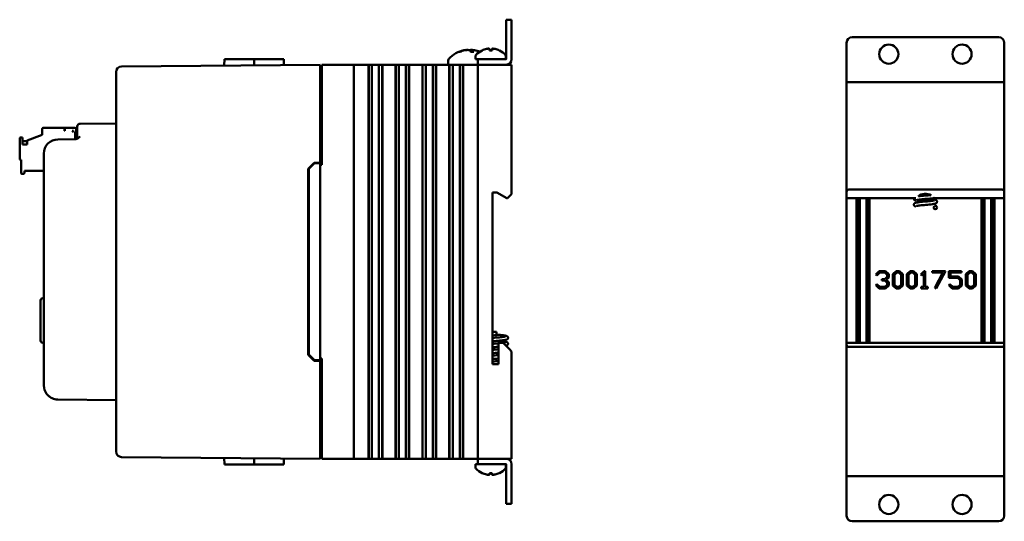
# Model space of a CAD drawing. Header units: inches. Extents: x 2.1 to 23.1, y 0.4 to 17.8.
# Tile 12 of 12: x 14.4 to 23.1, y 7.1 to 11.6. Entities that reach past the tile are written whole.
import ezdxf

# ---------------------------------------------------------------- set-up
doc = ezdxf.new("R2010")
doc.units = ezdxf.units.IN
doc.header["$LTSCALE"] = 0.8
doc.header["$MEASUREMENT"] = 0
doc.layers.add('Visible (ANSI)', color=7, linetype='Continuous', lineweight=50)

msp = doc.modelspace()

# ---------------------------------------------------------------- linework, layer by layer
at = {"layer": 'Visible (ANSI)'}
for p, q in [((18.7177, 11.5071), (18.7177, 11.5571)), ((18.7655, 11.5571), (18.7177, 11.5571)), ((18.7655, 11.5571), (18.7655, 11.5071)), ((18.7177, 11.5071), (18.7177, 11.2049)), ((18.7655, 11.2049), (18.7655, 11.5071)), ((21.7885, 11.4013), (23.0885, 11.4013)), ((18.4147, 11.287), (18.4134, 11.272)), ((18.5927, 11.2847), (18.5683, 11.2847)), ((18.5695, 11.2977), (18.5706, 11.2847)), ((18.5915, 11.2977), (18.5904, 11.2847)), ((21.7385, 11.0492), (21.7385, 11.3513)), ((23.1385, 11.3513), (23.1385, 11.0492)), ((16.2161, 11.2071), (16.2156, 11.1497)), ((16.2161, 11.2071), (16.4812, 11.2071)), ((16.4812, 11.2071), (16.4817, 11.152)), ((16.4812, 11.2071), (16.4964, 11.2071)), ((16.6452, 11.2071), (16.4964, 11.2071)), ((16.6452, 11.2071), (16.7446, 11.2071)), ((16.7446, 11.2071), (16.7451, 11.1543)), ((18.204, 11.1952), (18.204, 11.1571)), ((18.3073, 11.272), (18.3006, 11.272)), ((18.4294, 11.272), (18.4035, 11.272)), ((18.4455, 11.233), (18.4455, 11.2049)), ((18.4455, 11.2049), (18.4655, 11.2049)), ((18.4655, 11.2049), (18.4655, 11.1571)), ((18.4655, 11.2049), (18.5155, 11.2049)), ((18.7177, 11.2049), (18.5155, 11.2049)), ((18.7155, 11.233), (18.7155, 11.2049)), ((17.0655, 11.1571), (15.3041, 11.1417)), ((17.0655, 11.1571), (17.0655, 11.1071)), ((17.0655, 10.2871), (17.0655, 11.1071)), ((17.0805, 11.1571), (17.0855, 11.1571)), ((17.0805, 11.1571), (17.0805, 10.2671)), ((17.0855, 11.1571), (17.3455, 11.1571)), ((17.3455, 11.1571), (17.3655, 11.1571)), ((17.3655, 7.6571), (17.3655, 11.1571)), ((17.4405, 11.1571), (17.3655, 11.1571)), ((17.4405, 11.1571), (17.4957, 11.1571)), ((17.4957, 11.1571), (17.4969, 11.1571)), ((17.4957, 11.1571), (17.4957, 7.6571)), ((17.4969, 11.1571), (17.4981, 11.1571)), ((17.4969, 11.1571), (17.4969, 7.6571)), ((17.4981, 11.1571), (17.5134, 11.1571)), ((17.4981, 11.1571), (17.4981, 7.6571)), ((17.5134, 11.1571), (17.5255, 11.1571)), ((17.5255, 11.1571), (17.5423, 11.1571)), ((17.5255, 11.1571), (17.5255, 7.6571)), ((17.5423, 11.1571), (17.5562, 11.1571)), ((17.5578, 11.1571), (17.5562, 11.1571)), ((17.5578, 11.1571), (17.5717, 11.1571)), ((17.5717, 11.1571), (17.5885, 11.1571)), ((17.5885, 7.6571), (17.5885, 11.1571)), ((17.5885, 11.1571), (17.6006, 11.1571)), ((17.6006, 11.1571), (17.6159, 11.1571)), ((17.6159, 11.1571), (17.6171, 11.1571)), ((17.6159, 11.1571), (17.6159, 7.6571)), ((17.6171, 11.1571), (17.6183, 11.1571)), ((17.6171, 11.1571), (17.6171, 7.6571)), ((17.6183, 11.1571), (17.7347, 11.1571)), ((17.6183, 11.1571), (17.6183, 7.6571)), ((17.7347, 11.1571), (17.7359, 11.1571)), ((17.7347, 11.1571), (17.7347, 7.6571)), ((17.7359, 11.1571), (17.7371, 11.1571)), ((17.7359, 11.1571), (17.7359, 7.6571)), ((17.7371, 11.1571), (17.7524, 11.1571)), ((17.7371, 11.1571), (17.7371, 7.6571)), ((17.7524, 11.1571), (17.7645, 11.1571)), ((17.7645, 11.1571), (17.7813, 11.1571)), ((17.7645, 11.1571), (17.7645, 7.6571)), ((17.7813, 11.1571), (17.7952, 11.1571)), ((17.7968, 11.1571), (17.7952, 11.1571)), ((17.7968, 11.1571), (17.8107, 11.1571)), ((17.8107, 11.1571), (17.8275, 11.1571)), ((17.8275, 11.1571), (17.8396, 11.1571)), ((17.8275, 7.6571), (17.8275, 11.1571)), ((17.8396, 11.1571), (17.8549, 11.1571)), ((17.8549, 11.1571), (17.8561, 11.1571)), ((17.8549, 11.1571), (17.8549, 7.6571)), ((17.8561, 11.1571), (17.8573, 11.1571)), ((17.8561, 11.1571), (17.8561, 7.6571)), ((17.8573, 11.1571), (17.9737, 11.1571)), ((17.8573, 11.1571), (17.8573, 7.6571)), ((17.9737, 11.1571), (17.9749, 11.1571)), ((17.9737, 11.1571), (17.9737, 7.6571)), ((17.9749, 11.1571), (17.9761, 11.1571)), ((17.9749, 11.1571), (17.9749, 7.6571)), ((17.9761, 11.1571), (17.9914, 11.1571)), ((17.9761, 11.1571), (17.9761, 7.6571)), ((17.9914, 11.1571), (18.0035, 11.1571)), ((18.0035, 11.1571), (18.0203, 11.1571)), ((18.0035, 11.1571), (18.0035, 7.6571)), ((18.0203, 11.1571), (18.0342, 11.1571)), ((18.0358, 11.1571), (18.0342, 11.1571)), ((18.0358, 11.1571), (18.0497, 11.1571)), ((18.0497, 11.1571), (18.0665, 11.1571)), ((18.0665, 11.1571), (18.0786, 11.1571)), ((18.0665, 7.6571), (18.0665, 11.1571)), ((18.0786, 11.1571), (18.0939, 11.1571)), ((18.0939, 11.1571), (18.0951, 11.1571)), ((18.0939, 11.1571), (18.0939, 7.6571)), ((18.0951, 11.1571), (18.0963, 11.1571)), ((18.0951, 11.1571), (18.0951, 7.6571)), ((18.0963, 11.1571), (18.2127, 11.1571)), ((18.0963, 11.1571), (18.0963, 7.6571)), ((18.2127, 11.1571), (18.2139, 11.1571)), ((18.2127, 11.1571), (18.2127, 7.6571)), ((18.2139, 11.1571), (18.2151, 11.1571)), ((18.2139, 11.1571), (18.2139, 7.6571)), ((18.2151, 11.1571), (18.2304, 11.1571)), ((18.2151, 11.1571), (18.2151, 7.6571)), ((18.2304, 11.1571), (18.2425, 11.1571)), ((18.2425, 11.1571), (18.2593, 11.1571)), ((18.2425, 11.1571), (18.2425, 7.6571)), ((18.2593, 11.1571), (18.2732, 11.1571)), ((18.2748, 11.1571), (18.2732, 11.1571)), ((18.2748, 11.1571), (18.2887, 11.1571)), ((18.2887, 11.1571), (18.3055, 11.1571)), ((18.3055, 11.1571), (18.3176, 11.1571)), ((18.3055, 7.6571), (18.3055, 11.1571)), ((18.3176, 11.1571), (18.3329, 11.1571)), ((18.3329, 11.1571), (18.3341, 11.1571)), ((18.3329, 11.1571), (18.3329, 7.6571)), ((18.3341, 11.1571), (18.3353, 11.1571)), ((18.3341, 11.1571), (18.3341, 7.6571)), ((18.3353, 11.1571), (18.4455, 11.1571)), ((18.3353, 11.1571), (18.3353, 7.6571)), ((18.4655, 11.1571), (18.4455, 11.1571)), ((18.4655, 11.1571), (18.4855, 11.1571)), ((18.4655, 11.1571), (18.4655, 7.6571)), ((18.4855, 11.1571), (18.7455, 11.1571)), ((18.7177, 11.1571), (18.5155, 11.1571)), ((18.7455, 11.1571), (18.7655, 11.1571)), ((18.7655, 10.0081), (18.7655, 11.1571)), ((15.2545, 11.0913), (15.2545, 11.0917)), ((15.2545, 11.0913), (15.2545, 7.7229)), ((17.0655, 11.0881), (17.0805, 11.0881)), ((21.7385, 11.0013), (21.7385, 11.0492)), ((23.1385, 11.0013), (23.1385, 11.0492)), ((21.7385, 11.0013), (21.7585, 11.0013)), ((21.7385, 11.0013), (21.7385, 10.0283)), ((21.7585, 11.0013), (23.1185, 11.0013)), ((23.1185, 11.0013), (23.1385, 11.0013)), ((23.1385, 10.0283), (23.1385, 11.0013)), ((14.6005, 10.5889), (14.6005, 10.5338)), ((14.6083, 10.5968), (14.7973, 10.5968)), ((14.7973, 10.5693), (14.7973, 10.5968)), ((14.8012, 10.5968), (14.8879, 10.5968)), ((14.8012, 10.5693), (14.8012, 10.5968)), ((14.8997, 10.5574), (14.8997, 10.585)), ((14.9105, 10.5828), (14.9105, 10.6078)), ((14.9105, 10.5828), (14.9105, 10.5197)), ((15.2545, 10.6356), (14.9353, 10.6328)), ((14.3997, 10.5023), (14.3997, 10.3212)), ((14.4233, 10.5102), (14.4075, 10.5102)), ((14.4233, 10.4488), (14.4233, 10.5102)), ((14.4666, 10.4851), (14.6005, 10.5338)), ((14.8922, 10.4948), (14.7384, 10.4935)), ((14.8012, 10.5693), (14.7973, 10.5693)), ((14.8642, 10.5693), (14.876, 10.5574)), ((14.876, 10.5693), (14.8642, 10.5693)), ((14.876, 10.5693), (14.876, 10.5574)), ((14.8918, 10.4955), (14.8918, 10.5574)), ((14.8918, 10.5574), (14.9105, 10.5574)), ((14.4233, 10.4787), (14.4666, 10.4787)), ((14.4666, 10.4488), (14.4233, 10.4488)), ((14.4666, 10.4851), (14.4666, 10.4488)), ((14.4075, 10.3134), (14.4115, 10.3134)), ((14.4115, 10.3134), (14.4115, 10.1952)), ((14.6145, 10.3685), (14.6145, 8.3081)), ((16.9605, 10.2333), (17.0134, 10.2866)), ((16.9605, 8.5809), (16.9605, 10.2333)), ((16.9655, 10.2312), (17.0155, 10.2817)), ((16.9655, 10.2312), (16.9655, 8.583)), ((17.0134, 10.2866), (17.0655, 10.2871)), ((17.0655, 10.2821), (17.0155, 10.2817)), ((17.0655, 10.2821), (17.0655, 10.2871)), ((17.0655, 8.5321), (17.0655, 10.2821)), ((17.0655, 10.2671), (17.0805, 10.2671)), ((14.4194, 10.1874), (14.4351, 10.1874)), ((14.443, 10.1952), (14.443, 10.2149)), ((14.443, 10.2149), (14.6145, 10.2149)), ((18.5975, 10.0231), (18.6355, 10.0231)), ((18.5975, 8.4961), (18.5975, 10.0231)), ((18.6355, 10.0231), (18.7221, 9.9731)), ((18.7221, 9.9731), (18.7305, 9.9731)), ((18.7305, 9.9731), (18.7455, 9.9881)), ((18.7655, 10.0081), (18.7455, 9.9881)), ((21.7385, 9.9723), (21.7385, 10.0283)), ((22.3538, 9.9723), (21.7385, 9.9723)), ((21.7385, 8.6853), (21.7385, 9.9723)), ((21.7585, 10.0483), (23.1185, 10.0483)), ((21.826, 9.9723), (21.826, 8.6853)), ((21.8454, 9.9723), (21.8454, 8.6853)), ((21.8552, 9.9723), (21.8552, 8.6853)), ((21.9152, 9.9723), (21.9152, 8.6853)), ((21.9217, 9.9723), (21.9217, 8.6853)), ((21.9411, 8.6853), (21.9411, 9.9723)), ((23.1385, 9.9723), (22.516, 9.9723)), ((22.5292, 9.9723), (22.5292, 9.9561)), ((22.936, 9.9723), (22.936, 8.6853)), ((22.9554, 9.9723), (22.9554, 8.6853)), ((22.9619, 8.6853), (22.9619, 9.9723)), ((23.0219, 8.6853), (23.0219, 9.9723)), ((23.0317, 9.9723), (23.0317, 8.6853)), ((23.0511, 8.6853), (23.0511, 9.9723)), ((23.1385, 10.0283), (23.1385, 9.9723)), ((23.1385, 9.9723), (23.1385, 8.6853)), ((22.505, 9.9513), (22.3685, 9.9513)), ((21.998, 9.2948), (22.0286, 9.3234)), ((22.0077, 9.2858), (21.998, 9.2948)), ((22.0341, 9.3108), (22.0077, 9.2858)), ((22.0286, 9.3234), (22.0839, 9.3234)), ((22.0784, 9.3108), (22.0341, 9.3108)), ((22.0993, 9.2911), (22.0784, 9.3108)), ((22.0784, 9.2532), (22.0993, 9.273)), ((22.0839, 9.3234), (22.1129, 9.2964)), ((22.1129, 9.2678), (22.0906, 9.247)), ((22.0993, 9.273), (22.0993, 9.2911)), ((22.1129, 9.2964), (22.1129, 9.2678)), ((22.1492, 9.2964), (22.178, 9.3234)), ((22.1492, 9.1974), (22.1492, 9.2964)), ((22.1836, 9.3108), (22.1627, 9.2911)), ((22.1627, 9.2911), (22.1627, 9.2026)), ((22.178, 9.3234), (22.2085, 9.3234)), ((22.203, 9.3108), (22.1836, 9.3108)), ((22.2239, 9.2911), (22.203, 9.3108)), ((22.2085, 9.3234), (22.2373, 9.2964)), ((22.2239, 9.2026), (22.2239, 9.2911)), ((22.2373, 9.2964), (22.2373, 9.1974)), ((22.2738, 9.2964), (22.3026, 9.3234)), ((22.2738, 9.1974), (22.2738, 9.2964)), ((22.3082, 9.3108), (22.2873, 9.2911)), ((22.2873, 9.2911), (22.2873, 9.2026)), ((22.3026, 9.3234), (22.3331, 9.3234)), ((22.3275, 9.3108), (22.3082, 9.3108)), ((22.3484, 9.2911), (22.3275, 9.3108)), ((22.3331, 9.3234), (22.3619, 9.2964)), ((22.3484, 9.2026), (22.3484, 9.2911)), ((22.3619, 9.2964), (22.3619, 9.1974)), ((22.3966, 9.2948), (22.4272, 9.3234)), ((22.4063, 9.2858), (22.3966, 9.2948)), ((22.4233, 9.3019), (22.4063, 9.2858)), ((22.4233, 9.183), (22.4233, 9.3019)), ((22.4272, 9.3234), (22.4366, 9.3234)), ((22.4366, 9.3234), (22.4366, 9.183)), ((22.4997, 9.3234), (22.6153, 9.3234)), ((22.4997, 9.3108), (22.4997, 9.3234)), ((22.5934, 9.3108), (22.4997, 9.3108)), ((22.5216, 9.1757), (22.5934, 9.3108)), ((22.6153, 9.3234), (22.5332, 9.1695)), ((22.6476, 9.3234), (22.7589, 9.3234)), ((22.6476, 9.264), (22.6476, 9.3234)), ((22.7262, 9.264), (22.6476, 9.264)), ((22.661, 9.3108), (22.661, 9.2767)), ((22.7589, 9.3108), (22.661, 9.3108)), ((22.661, 9.2767), (22.7317, 9.2767)), ((22.7471, 9.2444), (22.7262, 9.264)), ((22.7317, 9.2767), (22.7607, 9.2495)), ((22.7589, 9.3234), (22.7589, 9.3108)), ((22.7971, 9.2964), (22.8259, 9.3234)), ((22.7971, 9.1974), (22.7971, 9.2964)), ((22.8314, 9.3108), (22.8105, 9.2911)), ((22.8105, 9.2911), (22.8105, 9.2026)), ((22.8259, 9.3234), (22.8563, 9.3234)), ((22.8508, 9.3108), (22.8314, 9.3108)), ((22.8717, 9.2911), (22.8508, 9.3108)), ((22.8563, 9.3234), (22.8851, 9.2964)), ((22.8717, 9.2026), (22.8717, 9.2911)), ((22.8851, 9.2964), (22.8851, 9.1974)), ((21.998, 9.199), (22.0077, 9.208)), ((22.0286, 9.1705), (21.998, 9.199)), ((22.0077, 9.208), (22.0341, 9.183)), ((22.0341, 9.183), (22.0784, 9.183)), ((22.0512, 9.2532), (22.0784, 9.2532)), ((22.0512, 9.2405), (22.0512, 9.2532)), ((22.0784, 9.2405), (22.0512, 9.2405)), ((22.0993, 9.2209), (22.0784, 9.2405)), ((22.0784, 9.183), (22.0993, 9.2026)), ((22.1129, 9.1974), (22.0839, 9.1705)), ((22.0906, 9.247), (22.1129, 9.226)), ((22.0993, 9.2026), (22.0993, 9.2209)), ((22.1129, 9.226), (22.1129, 9.1974)), ((22.178, 9.1705), (22.1492, 9.1974)), ((22.1627, 9.2026), (22.1836, 9.183)), ((22.1836, 9.183), (22.203, 9.183)), ((22.203, 9.183), (22.2239, 9.2026)), ((22.2373, 9.1974), (22.2085, 9.1705)), ((22.3026, 9.1705), (22.2738, 9.1974)), ((22.2873, 9.2026), (22.3082, 9.183)), ((22.3082, 9.183), (22.3275, 9.183)), ((22.3275, 9.183), (22.3484, 9.2026)), ((22.3619, 9.1974), (22.3331, 9.1705)), ((22.4, 9.183), (22.4233, 9.183)), ((22.4, 9.1705), (22.4, 9.183)), ((22.4366, 9.183), (22.4599, 9.183)), ((22.4599, 9.183), (22.4599, 9.1705)), ((22.6458, 9.199), (22.6555, 9.208)), ((22.6764, 9.1705), (22.6458, 9.199)), ((22.6555, 9.208), (22.6819, 9.183)), ((22.6819, 9.183), (22.7262, 9.183)), ((22.7262, 9.183), (22.7471, 9.2026)), ((22.7607, 9.1974), (22.7317, 9.1705)), ((22.7471, 9.2026), (22.7471, 9.2444)), ((22.7607, 9.2495), (22.7607, 9.1974)), ((22.8259, 9.1705), (22.7971, 9.1974)), ((22.8105, 9.2026), (22.8314, 9.183)), ((22.8314, 9.183), (22.8508, 9.183)), ((22.8508, 9.183), (22.8717, 9.2026)), ((22.8851, 9.1974), (22.8563, 9.1705)), ((22.0839, 9.1705), (22.0286, 9.1705)), ((22.2085, 9.1705), (22.178, 9.1705)), ((22.3331, 9.1705), (22.3026, 9.1705)), ((22.4599, 9.1705), (22.4, 9.1705)), ((22.5332, 9.1695), (22.5216, 9.1757)), ((22.7317, 9.1705), (22.6764, 9.1705)), ((22.8563, 9.1705), (22.8259, 9.1705)), ((14.5845, 8.7075), (14.5845, 9.0627)), ((14.6038, 9.0827), (14.6145, 9.083)), ((18.6315, 8.7558), (18.6315, 8.7858)), ((14.6038, 8.6875), (14.6145, 8.6872)), ((18.6895, 8.6861), (18.6495, 8.6861)), ((18.6495, 8.6861), (18.6495, 8.4961)), ((18.7455, 8.6301), (18.6895, 8.6861)), ((21.7385, 8.6703), (21.7385, 8.6853)), ((23.1385, 8.6853), (21.7385, 8.6853)), ((21.7385, 8.6703), (21.7385, 7.5013)), ((23.1385, 8.6853), (23.1385, 8.6703)), ((23.1385, 7.5013), (23.1385, 8.6703)), ((17.0134, 8.5275), (16.9605, 8.5809)), ((17.0155, 8.5325), (16.9655, 8.583)), ((18.7455, 8.6301), (18.7655, 8.6101)), ((18.7655, 7.6571), (18.7655, 8.6101)), ((23.1185, 8.6503), (21.7585, 8.6503)), ((17.0655, 8.5271), (17.0134, 8.5275)), ((17.0655, 8.5321), (17.0155, 8.5325)), ((17.0805, 8.5471), (17.0655, 8.5471)), ((17.0655, 8.5271), (17.0655, 8.5321)), ((17.0655, 7.7071), (17.0655, 8.5271)), ((17.0805, 8.5471), (17.0805, 7.6571)), ((18.6495, 8.4961), (18.5975, 8.4961)), ((14.7384, 8.1831), (15.2545, 8.1786)), ((15.2545, 7.7225), (15.2545, 7.7229)), ((17.0655, 7.7261), (17.0805, 7.7261)), ((17.0655, 7.7071), (17.0655, 7.6571)), ((15.3041, 7.6725), (17.0655, 7.6571)), ((16.2161, 7.6071), (16.2156, 7.6645)), ((16.2161, 7.6071), (16.4812, 7.6071)), ((16.4812, 7.6071), (16.4817, 7.6622)), ((16.4812, 7.6071), (16.4964, 7.6071)), ((16.6452, 7.6071), (16.4964, 7.6071)), ((16.6452, 7.6071), (16.7446, 7.6071)), ((16.7446, 7.6071), (16.7451, 7.6599)), ((17.0855, 7.6571), (17.0805, 7.6571)), ((17.0855, 7.6571), (17.3455, 7.6571)), ((17.3655, 7.6571), (17.3455, 7.6571)), ((17.3655, 7.6571), (17.4405, 7.6571)), ((17.4957, 7.6571), (17.4405, 7.6571)), ((17.4957, 7.6571), (17.4969, 7.6571)), ((17.4969, 7.6571), (17.4981, 7.6571)), ((17.4981, 7.6571), (17.5134, 7.6571)), ((17.5255, 7.6571), (17.5134, 7.6571)), ((17.5423, 7.6571), (17.5255, 7.6571)), ((17.5562, 7.6571), (17.5423, 7.6571)), ((17.5562, 7.6571), (17.5578, 7.6571)), ((17.5717, 7.6571), (17.5578, 7.6571)), ((17.5885, 7.6571), (17.5717, 7.6571)), ((17.6006, 7.6571), (17.5885, 7.6571)), ((17.6006, 7.6571), (17.6159, 7.6571)), ((17.6159, 7.6571), (17.6171, 7.6571)), ((17.6171, 7.6571), (17.6183, 7.6571)), ((17.7347, 7.6571), (17.6183, 7.6571)), ((17.7347, 7.6571), (17.7359, 7.6571)), ((17.7359, 7.6571), (17.7371, 7.6571)), ((17.7371, 7.6571), (17.7524, 7.6571)), ((17.7645, 7.6571), (17.7524, 7.6571)), ((17.7813, 7.6571), (17.7645, 7.6571)), ((17.7952, 7.6571), (17.7813, 7.6571)), ((17.7952, 7.6571), (17.7968, 7.6571)), ((17.8107, 7.6571), (17.7968, 7.6571)), ((17.8275, 7.6571), (17.8107, 7.6571)), ((17.8396, 7.6571), (17.8275, 7.6571)), ((17.8396, 7.6571), (17.8549, 7.6571)), ((17.8549, 7.6571), (17.8561, 7.6571)), ((17.8561, 7.6571), (17.8573, 7.6571)), ((17.9737, 7.6571), (17.8573, 7.6571)), ((17.9737, 7.6571), (17.9749, 7.6571)), ((17.9749, 7.6571), (17.9761, 7.6571)), ((17.9761, 7.6571), (17.9914, 7.6571)), ((18.0035, 7.6571), (17.9914, 7.6571)), ((18.0203, 7.6571), (18.0035, 7.6571)), ((18.0342, 7.6571), (18.0203, 7.6571)), ((18.0342, 7.6571), (18.0358, 7.6571)), ((18.0497, 7.6571), (18.0358, 7.6571)), ((18.0665, 7.6571), (18.0497, 7.6571)), ((18.0786, 7.6571), (18.0665, 7.6571)), ((18.0786, 7.6571), (18.0939, 7.6571)), ((18.0939, 7.6571), (18.0951, 7.6571)), ((18.0951, 7.6571), (18.0963, 7.6571)), ((18.2127, 7.6571), (18.0963, 7.6571)), ((18.2127, 7.6571), (18.2139, 7.6571)), ((18.2139, 7.6571), (18.2151, 7.6571)), ((18.2151, 7.6571), (18.2304, 7.6571)), ((18.2425, 7.6571), (18.2304, 7.6571)), ((18.2593, 7.6571), (18.2425, 7.6571)), ((18.2732, 7.6571), (18.2593, 7.6571)), ((18.2732, 7.6571), (18.2748, 7.6571)), ((18.2887, 7.6571), (18.2748, 7.6571)), ((18.3055, 7.6571), (18.2887, 7.6571)), ((18.3176, 7.6571), (18.3055, 7.6571)), ((18.3176, 7.6571), (18.3329, 7.6571)), ((18.3329, 7.6571), (18.3341, 7.6571)), ((18.3341, 7.6571), (18.3353, 7.6571)), ((18.4455, 7.6571), (18.3353, 7.6571)), ((18.4455, 7.6571), (18.4655, 7.6571)), ((18.4655, 7.6093), (18.4455, 7.6093)), ((18.4455, 7.5812), (18.4455, 7.6093)), ((18.4855, 7.6571), (18.4655, 7.6571)), ((18.4655, 7.6571), (18.4655, 7.6093)), ((18.5155, 7.6093), (18.4655, 7.6093)), ((18.4855, 7.6571), (18.7455, 7.6571)), ((18.7177, 7.6571), (18.5155, 7.6571)), ((18.5155, 7.6093), (18.7177, 7.6093)), ((18.7155, 7.5812), (18.7155, 7.6093)), ((18.7177, 7.6093), (18.7177, 7.3071)), ((18.7655, 7.6571), (18.7455, 7.6571)), ((18.7655, 7.3071), (18.7655, 7.6093)), ((18.5683, 7.5295), (18.5927, 7.5295)), ((18.5695, 7.5165), (18.5706, 7.5295)), ((18.5915, 7.5165), (18.5904, 7.5295)), ((21.7585, 7.5013), (21.7385, 7.5013)), ((21.7385, 7.5013), (21.7385, 7.4535)), ((21.7385, 7.1513), (21.7385, 7.4535)), ((21.7585, 7.5013), (23.1185, 7.5013)), ((23.1385, 7.5013), (23.1185, 7.5013)), ((23.1385, 7.5013), (23.1385, 7.4535)), ((23.1385, 7.4535), (23.1385, 7.1513)), ((18.7177, 7.2571), (18.7177, 7.3071)), ((18.7177, 7.2571), (18.7655, 7.2571)), ((18.7655, 7.3071), (18.7655, 7.2571)), ((23.0885, 7.1013), (21.7885, 7.1013))]:
    msp.add_line(p, q, dxfattribs=at)
for centre, radius in [((22.1135, 11.2513), 0.085), ((22.7635, 11.2513), 0.085), ((22.5263, 9.8876), 0.015), ((22.1135, 7.2513), 0.085), ((22.7635, 7.2513), 0.085)]:
    msp.add_circle(centre, radius, dxfattribs=at)
for centre, radius, start, end in [((21.7885, 11.3513), 0.05, 90, 180), ((23.0885, 11.3513), 0.05, 0, 90), ((18.3905, 11.0476), 0.2425, 100.82657, 138.45912), ((18.3905, 11.0476), 0.2425, 67.7051, 79.17343), ((18.5805, 11.1264), 0.1755, 115.97376, 138.38839), ((18.5061, 11.2791), 0.0056, 93.03124, 115.97376), ((18.6549, 11.2791), 0.0056, 64.02624, 86.96876), ((18.5805, 11.1264), 0.1755, 41.61161, 64.02624), ((18.224, 11.1952), 0.02, 138.45912, 180), ((18.4605, 11.233), 0.015, 138.38839, 180), ((18.7005, 11.233), 0.015, 0, 41.61161), ((18.7177, 11.2049), 0.0000394, 270, 0), ((18.7177, 11.2049), 0.0478, 270, 0), ((15.3045, 11.0917), 0.05, 90.5, 180), ((14.6083, 10.5889), 0.00787, 90, 180), ((14.8879, 10.585), 0.0118, 0, 90), ((14.9355, 10.6078), 0.025, 90.5, 180), ((14.4075, 10.5023), 0.00787, 90, 180), ((14.7395, 10.3685), 0.125, 90.5, 180), ((14.8855, 10.5197), 0.025, 270.5, 0), ((14.4075, 10.3212), 0.00787, 180, 270), ((14.4194, 10.1952), 0.00787, 180, 270), ((14.4351, 10.1952), 0.00787, 270, 0), ((21.7585, 10.0283), 0.02, 90, 180), ((22.4385, 9.9143), 0.0968, 57.73768, 132.91689), ((22.4385, 9.9143), 0.0968, 36.81457, 38.81516), ((23.1185, 10.0283), 0.02, 0, 90), ((14.6045, 9.0627), 0.02, 92, 180), ((14.6045, 8.7075), 0.02, 180, 268), ((21.7585, 8.6703), 0.02, 180, 270), ((23.1185, 8.6703), 0.02, 270, 0), ((14.7395, 8.3081), 0.125, 180, 216.37208), ((15.3045, 7.7225), 0.05, 180, 269.5), ((18.7177, 7.6093), 0.0478, 0, 90), ((18.7177, 7.6093), 0.0000394, 0, 90), ((18.4605, 7.5812), 0.015, 180, 221.61161), ((18.5805, 7.6878), 0.1755, 221.61161, 244.02624), ((18.5061, 7.5351), 0.0056, 244.02624, 266.96876), ((18.6549, 7.5351), 0.0056, 273.03124, 295.97376), ((18.5805, 7.6878), 0.1755, 295.97376, 318.38839), ((18.7005, 7.5812), 0.015, 318.38839, 0), ((21.7885, 7.1513), 0.05, 180, 270), ((23.0885, 7.1513), 0.05, 270, 0)]:
    msp.add_arc(centre, radius, start, end, dxfattribs=at)
for centre, major_axis, ratio, start_param, end_param in [((18.3929, 11.0485), (-0.0807, 0.2284), 0.965147, 6.148166, 6.347066), ((18.3874, 11.0485), (0.0626, 0.234), 0.941411, 0.440211, 0.639111), ((18.3998, 11.0485), (-0.0218, 0.2413), 0.24677, 5.8685, 6.067399), ((18.3815, 11.0485), (0.0223, 0.2412), 0.325805, 5.920934, 6.119834), ((18.5801, 11.1269), (0.1419, 0.103), 0.994184, 1.162703, 1.391464), ((18.5868, 11.1269), (-0.0153, 0.1747), 0.063267, 0.217042, 0.445804), ((18.5742, 11.1269), (0.0153, 0.1747), 0.063267, 5.837382, 6.066143), ((18.5809, 11.1269), (0.1419, -0.103), 0.994184, 1.750128, 1.978889), ((18.5801, 7.6872), (-0.1419, 0.103), 0.994184, 1.750128, 1.978889), ((18.5868, 7.6872), (-0.0153, -0.1747), 0.063267, 5.837382, 6.066143), ((18.5742, 7.6872), (0.0153, -0.1747), 0.063267, 0.217042, 0.445804), ((18.5809, 7.6872), (-0.1419, -0.103), 0.994184, 1.162703, 1.391464)]:
    msp.add_ellipse(centre, major_axis=major_axis, ratio=ratio, start_param=start_param, end_param=end_param, dxfattribs=at)
for points, knots in [([(18.3658, 11.2876), (18.3653, 11.2878), (18.3643, 11.288), (18.3613, 11.288), (18.3588, 11.2879), (18.3525, 11.2871), (18.3488, 11.2865), (18.3443, 11.2857), (18.3435, 11.2855), (18.3426, 11.2853)], [0.03899714, 0.03899714, 0.03899714, 0.03899714, 0.06091597, 0.06091597, 0.0912553, 0.0912553, 0.12159464, 0.12159464, 0.12829742, 0.12829742, 0.12829742, 0.12829742]), ([(18.3501, 11.2853), (18.3538, 11.2861), (18.3581, 11.2868), (18.3665, 11.2877), (18.3707, 11.2879), (18.3779, 11.288), (18.3813, 11.2879), (18.387, 11.2871), (18.3891, 11.2865), (18.3907, 11.2857), (18.391, 11.2855), (18.3912, 11.2853)], [0, 0, 0, 0, 0.030458, 0.030458, 0.060916, 0.060916, 0.0912553, 0.0912553, 0.1215946, 0.1215946, 0.1282974, 0.1282974, 0.1282974, 0.1282974]), ([(18.4152, 11.2876), (18.4122, 11.2878), (18.4093, 11.288), (18.4031, 11.288), (18.3997, 11.2879), (18.394, 11.2871), (18.3919, 11.2865), (18.3905, 11.2858), (18.3905, 11.2858), (18.3905, 11.2858)], [0.03899714, 0.03899714, 0.03899714, 0.03899714, 0.06091597, 0.06091597, 0.0912553, 0.0912553, 0.12159464, 0.12159464, 0.12200406, 0.12200406, 0.12200406, 0.12200406]), ([(18.4163, 11.2853), (18.415, 11.2861), (18.4145, 11.2868), (18.415, 11.2877), (18.4162, 11.2879), (18.4197, 11.288), (18.4222, 11.2879), (18.4285, 11.2871), (18.4322, 11.2865), (18.4359, 11.2858), (18.436, 11.2858), (18.436, 11.2858)], [0, 0, 0, 0, 0.030458, 0.030458, 0.060916, 0.060916, 0.0912553, 0.0912553, 0.1215946, 0.1215946, 0.1220041, 0.1220041, 0.1220041, 0.1220041]), ([(18.5424, 11.2974), (18.5455, 11.2981), (18.549, 11.2987), (18.5553, 11.2996), (18.5583, 11.2998), (18.5631, 11.3), (18.5653, 11.2998), (18.5683, 11.2992), (18.5691, 11.2987), (18.5695, 11.2978), (18.5695, 11.2976), (18.5695, 11.2974)], [0, 0, 0, 0, 0.0245201, 0.0245201, 0.0490401, 0.0490401, 0.0733788, 0.0733788, 0.0977174, 0.0977174, 0.1059587, 0.1059587, 0.1059587, 0.1059587]), ([(18.5682, 11.2842), (18.5682, 11.2842), (18.5682, 11.2843), (18.5682, 11.2846), (18.5683, 11.2847), (18.5683, 11.2847)], [0.015061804, 0.015061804, 0.015061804, 0.015061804, 0.015911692, 0.015911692, 0.021209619, 0.021209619, 0.021209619, 0.021209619]), ([(18.5915, 11.2974), (18.5914, 11.2981), (18.5919, 11.2987), (18.5941, 11.2996), (18.5959, 11.2998), (18.6002, 11.3), (18.6029, 11.2998), (18.6089, 11.2992), (18.6122, 11.2987), (18.6164, 11.2978), (18.6175, 11.2976), (18.6186, 11.2974)], [0, 0, 0, 0, 0.0245201, 0.0245201, 0.0490401, 0.0490401, 0.0733788, 0.0733788, 0.0977174, 0.0977174, 0.1059587, 0.1059587, 0.1059587, 0.1059587]), ([(18.5927, 11.2847), (18.5927, 11.2847), (18.5928, 11.2846), (18.5928, 11.2843), (18.5928, 11.2842), (18.5928, 11.2842)], [0.063402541, 0.063402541, 0.063402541, 0.063402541, 0.068700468, 0.068700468, 0.069550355, 0.069550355, 0.069550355, 0.069550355]), ([(18.2983, 11.2715), (18.2983, 11.2715), (18.2983, 11.2715), (18.299, 11.2718), (18.2999, 11.272), (18.3006, 11.272)], [0.017596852, 0.017596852, 0.017596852, 0.017596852, 0.01762601, 0.01762601, 0.023499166, 0.023499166, 0.023499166, 0.023499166]), ([(18.4294, 11.272), (18.4297, 11.272), (18.43, 11.2718), (18.4302, 11.2715), (18.4302, 11.2715), (18.4302, 11.2715)], [0.070224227, 0.070224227, 0.070224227, 0.070224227, 0.076097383, 0.076097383, 0.076126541, 0.076126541, 0.076126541, 0.076126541]), ([(14.8922, 10.4948), (14.8962, 10.4948), (14.9006, 10.4956), (14.9109, 10.4995), (14.9158, 10.5026), (14.9253, 10.51), (14.9303, 10.5151), (14.9352, 10.5201), (14.9352, 10.5201), (14.9353, 10.5202)], [0, 0, 0, 0, 0.0302867, 0.0302867, 0.0656682, 0.0656682, 0.1146511, 0.1146511, 0.1151056, 0.1151056, 0.1151056, 0.1151056]), ([(22.3541, 9.9485), (22.3533, 9.9487), (22.3526, 9.9489), (22.3493, 9.9498), (22.347, 9.9506), (22.3433, 9.9528), (22.3423, 9.9534), (22.3406, 9.9549), (22.3398, 9.9557), (22.338, 9.9581), (22.337, 9.9599), (22.3359, 9.9636), (22.3357, 9.9656), (22.3359, 9.9691), (22.3363, 9.9708), (22.337, 9.9723)], [2.106028, 2.106028, 2.106028, 2.106028, 2.1184072, 2.1184072, 2.1636512, 2.1636512, 2.177782, 2.177782, 2.1893216, 2.1893216, 2.2072486, 2.2072486, 2.2233943, 2.2233943, 2.2380606, 2.2380606, 2.2380606, 2.2380606]), ([(22.5154, 9.9732), (22.5127, 9.9727), (22.5098, 9.9723), (22.499, 9.9707), (22.4897, 9.9696), (22.4707, 9.9676), (22.461, 9.9666), (22.4418, 9.9648), (22.432, 9.9639), (22.4135, 9.9621), (22.4046, 9.9612), (22.3885, 9.9594), (22.3813, 9.9585), (22.3695, 9.9569), (22.3647, 9.956), (22.3605, 9.955), (22.3596, 9.9548), (22.359, 9.9546), (22.3589, 9.9545), (22.3589, 9.9545)], [9.0331016, 9.0331016, 9.0331016, 9.0331016, 9.068878, 9.068878, 9.1558296, 9.1558296, 9.2312577, 9.2312577, 9.3040323, 9.3040323, 9.3755627, 9.3755627, 9.4457844, 9.4457844, 9.5134847, 9.5134847, 9.5425258, 9.5425258, 9.553045, 9.553045, 9.553045, 9.553045]), ([(22.4581, 9.9664), (22.4602, 9.9662), (22.4623, 9.966), (22.4734, 9.9649), (22.4821, 9.964), (22.4979, 9.9621), (22.5051, 9.9612), (22.5173, 9.9593), (22.5223, 9.9583), (22.5289, 9.9562), (22.5311, 9.9555), (22.5346, 9.9532), (22.5354, 9.9525), (22.537, 9.951), (22.5377, 9.9502), (22.5394, 9.9479), (22.5403, 9.9461), (22.5412, 9.9424), (22.5414, 9.9404), (22.541, 9.9367), (22.5405, 9.9349), (22.539, 9.9317), (22.538, 9.9303), (22.5358, 9.928), (22.5347, 9.9271), (22.5323, 9.9256), (22.5311, 9.925), (22.5278, 9.9236), (22.5257, 9.923), (22.5175, 9.9209), (22.5097, 9.9197), (22.4916, 9.9173), (22.4815, 9.9162), (22.4616, 9.9142), (22.4519, 9.9133), (22.4328, 9.9114), (22.4232, 9.9105), (22.4052, 9.9087), (22.3967, 9.9078), (22.3818, 9.9061), (22.3753, 9.9052), (22.3677, 9.904), (22.3656, 9.9036), (22.3622, 9.9029), (22.3609, 9.9026), (22.3593, 9.9022), (22.3589, 9.902), (22.3589, 9.902)], [10.027436, 10.027436, 10.027436, 10.027436, 10.043684, 10.043684, 10.115793, 10.115793, 10.18939, 10.18939, 10.266689, 10.266689, 10.308034, 10.308034, 10.32079, 10.32079, 10.331238, 10.331238, 10.348784, 10.348784, 10.364914, 10.364914, 10.380945, 10.380945, 10.397042, 10.397042, 10.413581, 10.413581, 10.433758, 10.433758, 10.472884, 10.472884, 10.57203, 10.57203, 10.659776, 10.659776, 10.733874, 10.733874, 10.806221, 10.806221, 10.877387, 10.877387, 10.94704, 10.94704, 10.979689, 10.979689, 11.009228, 11.009228, 11.033004, 11.033004, 11.033004, 11.033004]), ([(22.3756, 9.9879), (22.3838, 9.989), (22.3936, 9.99), (22.4129, 9.992), (22.4227, 9.993), (22.4418, 9.9948), (22.4515, 9.9957), (22.4693, 9.9975), (22.4776, 9.9983), (22.4851, 9.9992)], [2.4273952, 2.4273952, 2.4273952, 2.4273952, 2.5130496, 2.5130496, 2.5874235, 2.5874235, 2.6598838, 2.6598838, 2.7285367, 2.7285367, 2.7285367, 2.7285367]), ([(22.419, 9.9926), (22.4148, 9.993), (22.4108, 9.9934), (22.3997, 9.9945), (22.3929, 9.9953), (22.3866, 9.996)], [3.36701906, 3.36701906, 3.36701906, 3.36701906, 3.39921644, 3.39921644, 3.45708592, 3.45708592, 3.45708592, 3.45708592]), ([(22.3542, 9.8959), (22.3513, 9.8966), (22.3486, 9.8975), (22.3441, 9.8997), (22.3421, 9.9009), (22.3394, 9.9037), (22.3387, 9.9047), (22.3371, 9.9074), (22.3364, 9.9093), (22.3357, 9.913), (22.3357, 9.9149), (22.3364, 9.9186), (22.3371, 9.9203), (22.3388, 9.9233), (22.3399, 9.9246), (22.3421, 9.9267), (22.3433, 9.9275), (22.3457, 9.9289), (22.347, 9.9294), (22.351, 9.931), (22.3539, 9.9317), (22.3609, 9.9332), (22.365, 9.9339), (22.3775, 9.9357), (22.3868, 9.9368), (22.4059, 9.9388), (22.4156, 9.9398), (22.4348, 9.9416), (22.4445, 9.9426), (22.463, 9.9443), (22.472, 9.9452), (22.4881, 9.947), (22.4954, 9.9479), (22.5073, 9.9496), (22.5121, 9.9504), (22.5164, 9.9514), (22.5174, 9.9517), (22.5181, 9.9519), (22.5182, 9.952), (22.5182, 9.952)], [0.6258027, 0.6258027, 0.6258027, 0.6258027, 0.674591, 0.674591, 0.7034547, 0.7034547, 0.7154272, 0.7154272, 0.7324557, 0.7324557, 0.7485443, 0.7485443, 0.7645683, 0.7645683, 0.7807135, 0.7807135, 0.797624, 0.797624, 0.8201272, 0.8201272, 0.8714981, 0.8714981, 0.9262659, 0.9262659, 1.0139925, 1.0139925, 1.0895305, 1.0895305, 1.162335, 1.162335, 1.2338883, 1.2338883, 1.3041424, 1.3041424, 1.3719205, 1.3719205, 1.4011277, 1.4011277, 1.4127941, 1.4127941, 1.4127941, 1.4127941]), ([(22.523, 9.9055), (22.5251, 9.905), (22.527, 9.9044), (22.5308, 9.9029), (22.5329, 9.902), (22.5365, 9.8991), (22.5378, 9.8978), (22.5398, 9.8946), (22.5406, 9.8927), (22.5412, 9.8897), (22.5413, 9.8887), (22.5413, 9.8876)], [11.7261207, 11.7261207, 11.7261207, 11.7261207, 11.7607274, 11.7607274, 11.7956161, 11.7956161, 11.8139562, 11.8139562, 11.8313769, 11.8313769, 11.8404212, 11.8404212, 11.8404212, 11.8404212]), ([(18.5975, 8.7825), (18.6036, 8.7831), (18.6099, 8.7837), (18.6213, 8.7848), (18.6264, 8.7853), (18.6315, 8.7858)], [11.75161363, 11.75161363, 11.75161363, 11.75161363, 11.80113396, 11.80113396, 11.84007589, 11.84007589, 11.84007589, 11.84007589]), ([(18.6315, 8.7595), (18.6336, 8.7593), (18.6357, 8.7591), (18.6471, 8.7581), (18.6564, 8.7572), (18.6739, 8.7554), (18.6823, 8.7545), (18.6971, 8.7526), (18.7037, 8.7517), (18.7149, 8.7496), (18.7191, 8.7488), (18.7254, 8.7459), (18.7274, 8.7448), (18.7303, 8.7419), (18.7312, 8.7409), (18.7329, 8.7381), (18.7336, 8.7363), (18.7343, 8.7325), (18.7343, 8.7306), (18.7337, 8.727), (18.7331, 8.7252), (18.7314, 8.7222), (18.7303, 8.7209), (18.7281, 8.7187), (18.727, 8.7179), (18.7245, 8.7165), (18.7233, 8.7159), (18.7194, 8.7144), (18.7167, 8.7137), (18.7102, 8.7123), (18.7061, 8.7116), (18.6939, 8.7098), (18.6845, 8.7086), (18.6653, 8.7066), (18.6557, 8.7056), (18.6365, 8.7038), (18.6267, 8.7028), (18.6105, 8.7013), (18.6038, 8.7006), (18.5975, 8.7)], [0.7141634, 0.7141634, 0.7141634, 0.7141634, 0.7302127, 0.7302127, 0.8015317, 0.8015317, 0.8740006, 0.8740006, 0.9482849, 0.9482849, 1.0281795, 1.0281795, 1.0584698, 1.0584698, 1.071601, 1.071601, 1.0887254, 1.0887254, 1.1048195, 1.1048195, 1.1208437, 1.1208437, 1.1369784, 1.1369784, 1.1538009, 1.1538009, 1.1757852, 1.1757852, 1.2243592, 1.2243592, 1.2782245, 1.2782245, 1.3677748, 1.3677748, 1.443557, 1.443557, 1.516423, 1.516423, 1.5692312, 1.5692312, 1.5692312, 1.5692312]), ([(18.6315, 8.7558), (18.622, 8.7549), (18.6124, 8.754), (18.6014, 8.7529), (18.5994, 8.7527), (18.5975, 8.7525)], [0, 0, 0, 0, 0.07289271, 0.07289271, 0.08908406, 0.08908406, 0.08908406, 0.08908406]), ([(18.5975, 8.73), (18.6064, 8.7309), (18.6161, 8.7318), (18.6351, 8.7336), (18.6448, 8.7346), (18.6629, 8.7363), (18.6715, 8.7372), (18.6867, 8.739), (18.6934, 8.7399), (18.7039, 8.7415), (18.708, 8.7423), (18.7107, 8.7431), (18.7111, 8.7433), (18.7111, 8.7433)], [10.2717217, 10.2717217, 10.2717217, 10.2717217, 10.3453082, 10.3453082, 10.4177523, 10.4177523, 10.4890074, 10.4890074, 10.5588085, 10.5588085, 10.6254338, 10.6254338, 10.6495648, 10.6495648, 10.6495648, 10.6495648]), ([(18.6119, 8.7314), (18.6077, 8.7318), (18.6035, 8.7323), (18.5987, 8.7327), (18.5981, 8.7328), (18.5975, 8.7329)], [11.12401208, 11.12401208, 11.12401208, 11.12401208, 11.1572683, 11.1572683, 11.16238578, 11.16238578, 11.16238578, 11.16238578]), ([(18.5975, 8.6775), (18.6043, 8.6782), (18.6115, 8.6789), (18.6282, 8.6805), (18.6379, 8.6814), (18.648, 8.6824), (18.6488, 8.6825), (18.6495, 8.6825)], [8.7918726, 8.7918726, 8.7918726, 8.7918726, 8.8477191, 8.8477191, 8.9204996, 8.9204996, 8.9263622, 8.9263622, 8.9263622, 8.9263622]), ([(18.6495, 8.6525), (18.6479, 8.6524), (18.6462, 8.6522), (18.6352, 8.6511), (18.6254, 8.6502), (18.6097, 8.6487), (18.6034, 8.6481), (18.5975, 8.6475)], [2.9142772, 2.9142772, 2.9142772, 2.9142772, 2.9269756, 2.9269756, 2.999773, 2.999773, 3.0493212, 3.0493212, 3.0493212, 3.0493212]), ([(18.6511, 8.7052), (18.6563, 8.7047), (18.6614, 8.7042), (18.675, 8.7028), (18.6833, 8.7018), (18.698, 8.7), (18.7045, 8.699), (18.7155, 8.697), (18.7196, 8.6962), (18.726, 8.6931), (18.728, 8.6919), (18.7307, 8.689), (18.7314, 8.688), (18.733, 8.6854), (18.7337, 8.6835), (18.7343, 8.6797), (18.7343, 8.6778), (18.7336, 8.6742), (18.733, 8.6724), (18.7312, 8.6694), (18.7301, 8.6682), (18.7279, 8.6661), (18.7268, 8.6653), (18.7243, 8.6639), (18.7231, 8.6633), (18.7196, 8.662), (18.7173, 8.6614), (18.7148, 8.6608)], [2.2442934, 2.2442934, 2.2442934, 2.2442934, 2.2846667, 2.2846667, 2.3571915, 2.3571915, 2.4315939, 2.4315939, 2.5120092, 2.5120092, 2.5407378, 2.5407378, 2.5526103, 2.5526103, 2.5696302, 2.5696302, 2.5857182, 2.5857182, 2.6017422, 2.6017422, 2.6178886, 2.6178886, 2.6348095, 2.6348095, 2.6573736, 2.6573736, 2.6981824, 2.6981824, 2.6981824, 2.6981824]), ([(18.6832, 8.6861), (18.6874, 8.6866), (18.6912, 8.6871), (18.7005, 8.6884), (18.7053, 8.6893), (18.7095, 8.6902), (18.7104, 8.6905), (18.7111, 8.6907), (18.7111, 8.6908), (18.7111, 8.6908)], [9.0218103, 9.0218103, 9.0218103, 9.0218103, 9.0622626, 9.0622626, 9.1299783, 9.1299783, 9.1590525, 9.1590525, 9.1697964, 9.1697964, 9.1697964, 9.1697964]), ([(18.5975, 8.625), (18.6039, 8.6256), (18.6106, 8.6263), (18.6268, 8.6278), (18.6365, 8.6288), (18.6471, 8.6298), (18.6483, 8.6299), (18.6495, 8.63)], [7.3117776, 7.3117776, 7.3117776, 7.3117776, 7.3640216, 7.3640216, 7.4368761, 7.4368761, 7.4462788, 7.4462788, 7.4462788, 7.4462788]), ([(18.6495, 8.6), (18.6456, 8.5996), (18.6416, 8.5993), (18.6281, 8.598), (18.6185, 8.5971), (18.6053, 8.5958), (18.6013, 8.5954), (18.5975, 8.595)], [4.3941763, 4.3941763, 4.3941763, 4.3941763, 4.4247626, 4.4247626, 4.4972183, 4.4972183, 4.5292414, 4.5292414, 4.5292414, 4.5292414]), ([(18.5975, 8.5725), (18.6035, 8.5731), (18.6098, 8.5737), (18.6256, 8.5752), (18.6354, 8.5762), (18.6464, 8.5772), (18.6479, 8.5774), (18.6495, 8.5775)], [5.8317049, 5.8317049, 5.8317049, 5.8317049, 5.8810601, 5.8810601, 5.9539752, 5.9539752, 5.9662143, 5.9662143, 5.9662143, 5.9662143]), ([(18.6119, 8.5739), (18.6071, 8.5744), (18.6023, 8.5749), (18.5976, 8.5753), (18.5976, 8.5754), (18.5975, 8.5754)], [6.684142, 6.684142, 6.684142, 6.684142, 6.72206681, 6.72206681, 6.72248858, 6.72248858, 6.72248858, 6.72248858]), ([(18.6495, 8.5475), (18.6486, 8.5474), (18.6477, 8.5473), (18.6374, 8.5463), (18.6276, 8.5454), (18.6111, 8.5438), (18.6041, 8.5431), (18.5975, 8.5425)], [5.8740438, 5.8740438, 5.8740438, 5.8740438, 5.8810601, 5.8810601, 5.9539752, 5.9539752, 6.0090732, 6.0090732, 6.0090732, 6.0090732]), ([(18.5975, 8.52), (18.6064, 8.5209), (18.6159, 8.5218), (18.6335, 8.5235), (18.6416, 8.5243), (18.6495, 8.525)], [4.3518165, 4.3518165, 4.3518165, 4.3518165, 4.4247626, 4.4247626, 4.4862826, 4.4862826, 4.4862826, 4.4862826]), ([(18.6119, 8.5214), (18.6078, 8.5218), (18.6036, 8.5222), (18.5989, 8.5227), (18.5982, 8.5228), (18.5975, 8.5229)], [5.20410633, 5.20410633, 5.20410633, 5.20410633, 5.23660055, 5.23660055, 5.24248366, 5.24248366, 5.24248366, 5.24248366]), ([(14.6389, 8.234), (14.6439, 8.2271), (14.6499, 8.2204), (14.6658, 8.2065), (14.6758, 8.1998), (14.7029, 8.1873), (14.7203, 8.1833), (14.7382, 8.1831), (14.7383, 8.1831), (14.7384, 8.1831)], [0, 0, 0, 0, 0.0646422, 0.0646422, 0.1436135, 0.1436135, 0.2537248, 0.2537248, 0.254244, 0.254244, 0.254244, 0.254244]), ([(18.5695, 7.5168), (18.5696, 7.5161), (18.5691, 7.5155), (18.5669, 7.5146), (18.5651, 7.5144), (18.5608, 7.5142), (18.5581, 7.5144), (18.5521, 7.515), (18.5488, 7.5155), (18.5446, 7.5164), (18.5435, 7.5166), (18.5424, 7.5168)], [0, 0, 0, 0, 0.0245201, 0.0245201, 0.0490401, 0.0490401, 0.0733788, 0.0733788, 0.0977174, 0.0977174, 0.1059587, 0.1059587, 0.1059587, 0.1059587]), ([(18.5683, 7.5295), (18.5683, 7.5295), (18.5682, 7.5296), (18.5682, 7.5299), (18.5682, 7.53), (18.5682, 7.53)], [0.063402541, 0.063402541, 0.063402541, 0.063402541, 0.068700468, 0.068700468, 0.069550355, 0.069550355, 0.069550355, 0.069550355]), ([(18.6186, 7.5168), (18.6155, 7.5161), (18.612, 7.5155), (18.6057, 7.5146), (18.6027, 7.5144), (18.5979, 7.5142), (18.5957, 7.5144), (18.5927, 7.515), (18.5919, 7.5155), (18.5915, 7.5164), (18.5915, 7.5166), (18.5915, 7.5168)], [0, 0, 0, 0, 0.0245201, 0.0245201, 0.0490401, 0.0490401, 0.0733788, 0.0733788, 0.0977174, 0.0977174, 0.1059587, 0.1059587, 0.1059587, 0.1059587]), ([(18.5928, 7.53), (18.5928, 7.53), (18.5928, 7.5299), (18.5928, 7.5296), (18.5927, 7.5295), (18.5927, 7.5295)], [0.015061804, 0.015061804, 0.015061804, 0.015061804, 0.015911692, 0.015911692, 0.021209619, 0.021209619, 0.021209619, 0.021209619])]:
    msp.add_open_spline(points, degree=3, knots=knots, dxfattribs=at)
for points in [[(22.5165, 9.8763), (22.5163, 9.8763), (22.5161, 9.8764), (22.5159, 9.8764)], [(18.6119, 8.6789), (18.607, 8.6794), (18.6022, 8.6799), (18.5975, 8.6804)], [(18.6119, 8.6264), (18.607, 8.6269), (18.6022, 8.6274), (18.5975, 8.6279)]]:
    msp.add_open_spline(points, degree=3, dxfattribs=at)

doc.saveas('drawing.dxf')
